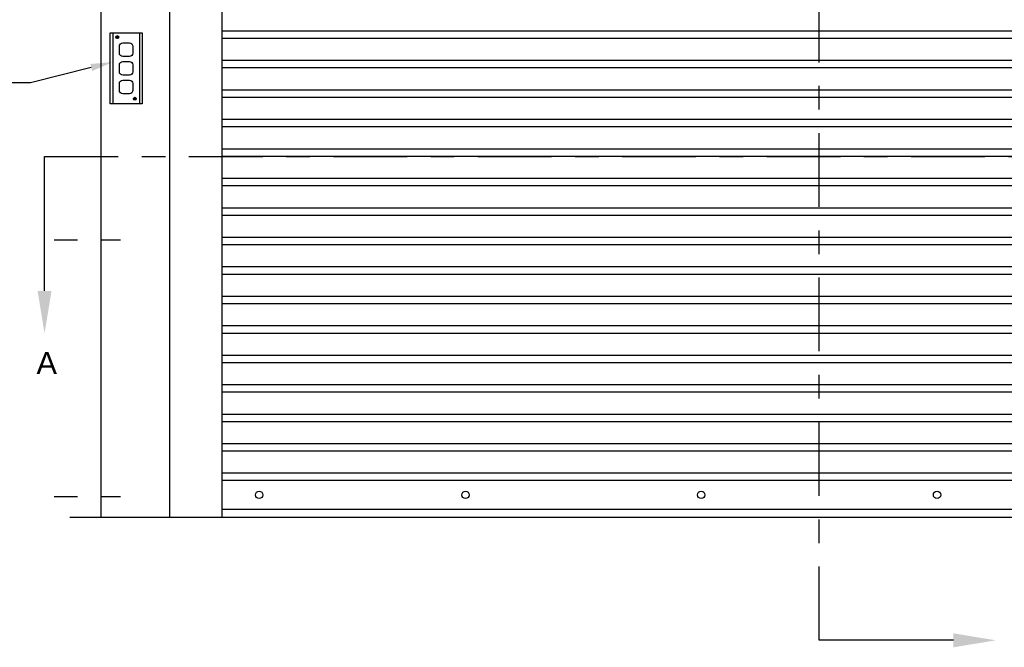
# Model space of a CAD drawing. Header units: inches. Extents: x 169.6 to 213.7, y 195.1 to 266.5.
# Tile 3 of 55: x 176.2 to 180.3, y 200.1 to 202.7. Entities that reach past the tile are written whole.
import ezdxf
from ezdxf import colors
from ezdxf.entities.mleader import LeaderData, LeaderLine
from ezdxf.math import Vec2, Vec3

# ---------------------------------------------------------------- set-up
doc = ezdxf.new("R2010")
doc.units = ezdxf.units.IN
doc.header["$LTSCALE"] = 0.25
doc.header["$MEASUREMENT"] = 0
doc.linetypes.add('CENTER', pattern=[2, 1.25, -0.25, 0.25, -0.25])
doc.linetypes.add('CENTER2', pattern=[1.125, 0.75, -0.125, 0.125, -0.125])
for name, color, linetype in [('ANNOTATIONS', 1, 'Continuous'), ('RHX LH F.O.H.', 7, 'Continuous'), ('SECTION CUTS', 6, 'CENTER')]:
    doc.layers.add(name, color=color, linetype=linetype)
doc.styles.add('ARIAL', font='arial.ttf', dxfattribs={"height": 0.09375})
doc.styles.get("Standard").update_dxf_attribs({"font": 'romans.shx'})

msp = doc.modelspace()

# ---------------------------------------------------------------- linework, layer by layer
at = {"layer": 'RHX LH F.O.H.', "linetype": 'Continuous'}
for p, q in [((176.49639, 200.63334), (176.49639, 205.38334)), ((176.78723, 200.63334), (176.78723, 205.38334)), ((177.00936, 200.63334), (177.00936, 204.35209)), ((176.54498, 202.68597), (176.54498, 202.38475)), ((176.65829, 202.68597), (176.65829, 202.38475)), ((176.55904, 202.66818), (176.56335, 202.66818)), ((176.55904, 202.6671), (176.56335, 202.6671)), ((176.56335, 202.67249), (176.56335, 202.66818)), ((176.56335, 202.6671), (176.56335, 202.66279)), ((176.56442, 202.67249), (176.56442, 202.66818)), ((176.56442, 202.66818), (176.56874, 202.66818)), ((176.56442, 202.6671), (176.56874, 202.6671)), ((176.56442, 202.6671), (176.56442, 202.66279)), ((176.63362, 202.40712), (176.63794, 202.40712)), ((176.63362, 202.40605), (176.63794, 202.40605)), ((176.63794, 202.41143), (176.63794, 202.40712)), ((176.63794, 202.40605), (176.63794, 202.40173)), ((176.63901, 202.41143), (176.63901, 202.40712)), ((176.63901, 202.40712), (176.64332, 202.40712)), ((176.63901, 202.40605), (176.63901, 202.40173)), ((176.63901, 202.40605), (176.64332, 202.40605))]:
    msp.add_line(p, q, dxfattribs=at)
at = {"layer": 'RHX LH F.O.H.'}
for p, q in [((177.00936, 202.69466), (182.07186, 202.69466)), ((177.00936, 202.66341), (182.07186, 202.66341)), ((177.00936, 202.56966), (182.07186, 202.56966)), ((177.00936, 202.53841), (182.07186, 202.53841)), ((177.00936, 202.44466), (182.07186, 202.44466)), ((177.00936, 202.41341), (182.07186, 202.41341)), ((177.00936, 202.31966), (182.07186, 202.31966)), ((177.00936, 202.28841), (182.07186, 202.28841)), ((177.00936, 202.19466), (182.07186, 202.19466)), ((177.00936, 202.16341), (182.07186, 202.16341)), ((177.00936, 202.06966), (182.07186, 202.06966)), ((177.00936, 202.03841), (182.07186, 202.03841)), ((177.00936, 201.94466), (182.07186, 201.94466)), ((177.00936, 201.91341), (182.07186, 201.91341)), ((177.00936, 201.81966), (182.07186, 201.81966)), ((177.00936, 201.78841), (182.07186, 201.78841)), ((177.00936, 201.69466), (182.07186, 201.69466)), ((177.00936, 201.66341), (182.07186, 201.66341)), ((177.00936, 201.56966), (182.07186, 201.56966)), ((177.00936, 201.53841), (182.07186, 201.53841)), ((177.00936, 201.44466), (182.07186, 201.44466)), ((177.00936, 201.41341), (182.07186, 201.41341)), ((177.00936, 201.31966), (182.07186, 201.31966)), ((177.00936, 201.28841), (182.07186, 201.28841)), ((177.00936, 201.19466), (182.07186, 201.19466)), ((177.00936, 201.16341), (182.07186, 201.16341)), ((177.00936, 201.06966), (182.07186, 201.06966)), ((177.00936, 201.03841), (182.07186, 201.03841)), ((177.00936, 200.94466), (182.07186, 200.94466)), ((177.00936, 200.91341), (182.07186, 200.91341)), ((182.07186, 200.81966), (177.00936, 200.81966)), ((182.07186, 200.78841), (177.00936, 200.78841)), ((182.07186, 200.66459), (177.00936, 200.66459)), ((176.36329, 200.63334), (182.91086, 200.63334))]:
    msp.add_line(p, q, dxfattribs=at)
at = {"layer": 'RHX LH F.O.H.', "linetype": 'CENTER2', "ltscale": 0.5}
for p, q in [((176.29602, 201.80836), (176.57762, 201.80836)), ((176.29602, 200.72081), (176.57762, 200.72081))]:
    msp.add_line(p, q, dxfattribs=at)
at = {"layer": 'RHX LH F.O.H.', "linetype": 'Continuous'}
msp.add_lwpolyline([(176.5335, 202.38475), (176.5335, 202.68597), (176.66977, 202.68597), (176.66977, 202.38475)], close=True, dxfattribs=at)
for points in [[(176.57295, 202.5999), (176.57295, 202.62859, -0.4142136), (176.58729, 202.64293), (176.61598, 202.64293, -0.4142136), (176.63032, 202.62859), (176.63032, 202.5999, -0.4142136), (176.61598, 202.58556), (176.58729, 202.58556, -0.4142136)], [(176.57295, 202.52101), (176.57295, 202.5497, -0.4142136), (176.58729, 202.56404), (176.61598, 202.56404, -0.4142136), (176.63032, 202.5497), (176.63032, 202.52101, -0.4142136), (176.61598, 202.50667), (176.58729, 202.50667, -0.4142136)], [(176.57295, 202.44212), (176.57295, 202.47081, -0.4142136), (176.58729, 202.48515), (176.61598, 202.48515, -0.4142136), (176.63032, 202.47081), (176.63032, 202.44212, -0.4142136), (176.61598, 202.42778), (176.58729, 202.42778, -0.4142136)]]:
    msp.add_lwpolyline(points, format="xyb", close=True, dxfattribs=at)
for centre, radius in [((176.56389, 202.66764), 0.00617), ((176.63847, 202.40658), 0.00617), ((177.16561, 200.72709), 0.01562), ((178.04061, 200.72709), 0.01562), ((179.04061, 200.72709), 0.01562), ((180.04061, 200.72709), 0.01562)]:
    msp.add_circle(centre, radius, dxfattribs=at)
for centre, start, end in [((176.56389, 202.66764), 173.69981, 186.30019), ((176.56389, 202.66764), 83.69981, 96.30019), ((176.56389, 202.66764), 263.69981, 276.30019), ((176.56389, 202.66764), 353.69981, 6.30019), ((176.63847, 202.40658), 173.69981, 186.30019), ((176.63847, 202.40658), 83.69981, 96.30019), ((176.63847, 202.40658), 263.69981, 276.30019), ((176.63847, 202.40658), 353.69981, 6.30019)]:
    msp.add_arc(centre, 0.00488, start, end, dxfattribs=at)
at = {"layer": 'SECTION CUTS'}
for p, q in [((179.54061, 200.11075), (179.54061, 205.75801)), ((176.25579, 202.16158), (182.77174, 202.16158))]:
    msp.add_line(p, q, dxfattribs=at)

# ---------------------------------------------------------------- texts
at = {"layer": 'SECTION CUTS', "style": 'ARIAL'}
msp.add_text('A', height=0.09375, dxfattribs=at).set_placement((176.22131, 201.23915))

# ---------------------------------------------------------------- leaders
at = {"layer": 'ANNOTATIONS'}
ml = msp.add_multileader_mtext('Standard', dxfattribs=at)
ml.set_content('CONTROL STATION', color=256, style='ARIAL')
ml.set_leader_properties()
ml.build(insert=Vec2(0, 0))
ml.multileader.update_dxf_attribs({"dogleg_length": 0.36, "arrow_head_size": 0.09375})
ctx = ml.context
ctx.base_point, ctx.char_height, ctx.arrow_head_size, ctx.landing_gap_size, ctx.plane_origin = Vec3(175.28865, 202.47441), 0.09375, 0.09375, 0.09, Vec3(171.60721, 202.04119)
ctx.text_align_type = 2
notes = []
notes.append((ctx, [(1, (1, 1, 0), (176.19574, 202.47441), (-1, 0), 0.09796, [(0, [(176.54498, 202.56176)], 0, [])])]))
ctx.mtext.insert, ctx.mtext.width, ctx.mtext.alignment, ctx.mtext.flow_direction = Vec3(176.00779, 202.52209), 1.0279765, 3, 5
at = {"layer": 'SECTION CUTS'}
ml = msp.add_multileader_mtext('Standard', dxfattribs=at)
ml.set_content('', color=256)
ml.set_leader_properties()
ml.build(insert=Vec2(0, 0))
ml.multileader.update_dxf_attribs({"dogleg_length": 0, "arrow_head_size": 0.18})
ctx = ml.context
ctx.base_point, ctx.char_height, ctx.arrow_head_size, ctx.landing_gap_size, ctx.plane_origin = Vec3(176.25579, 202.16158), 0.18, 0.18, 0, Vec3(176.25579, 201.41206)
notes.append((ctx, [(0, (1, 1, 0), (176.25579, 202.16158), (1, 0), 0, [(0, [(176.25579, 201.41206)], 0, [])])]))
ctx.mtext.insert, ctx.mtext.flow_direction = Vec3(176.25579, 202.25158), 5
ml = msp.add_multileader_mtext('Standard', dxfattribs=at)
ml.set_content('', color=256)
ml.set_leader_properties()
ml.build(insert=Vec2(0, 0))
ml.multileader.update_dxf_attribs({"dogleg_length": 0, "arrow_head_size": 0.18})
ctx = ml.context
ctx.base_point, ctx.char_height, ctx.arrow_head_size, ctx.landing_gap_size, ctx.plane_origin, ctx.plane_x_axis, ctx.plane_y_axis = Vec3(179.54061, 200.11075), 0.18, 0.18, 0, Vec3(180.29013, 200.11075), Vec3(0, 1), Vec3(-1, 0)
notes.append((ctx, [(0, (1, 1, 0), (179.54061, 200.11075), (1, 0), 0, [(0, [(180.29013, 200.11075)], 0, [])])]))
ctx.mtext.insert, ctx.mtext.text_direction, ctx.mtext.rotation, ctx.mtext.flow_direction = Vec3(179.45061, 200.11075), Vec3(0, 1), 1.5707963, 5
for ctx, leaders in notes:
    for number, flags, end, landing, length, lines in leaders:
        leader = LeaderData()
        leader.index, (leader.has_last_leader_line, leader.has_dogleg_vector, leader.attachment_direction) = number, flags
        leader.last_leader_point, leader.dogleg_vector, leader.dogleg_length = Vec3(end), Vec3(landing), length
        for number, points, colour, breaks in lines:
            line = LeaderLine()
            line.index, line.vertices, line.color, line.breaks = number, Vec3.list(points), colors.encode_raw_color(colour), breaks
            leader.lines.append(line)
        ctx.leaders.append(leader)

doc.saveas('drawing.dxf')
